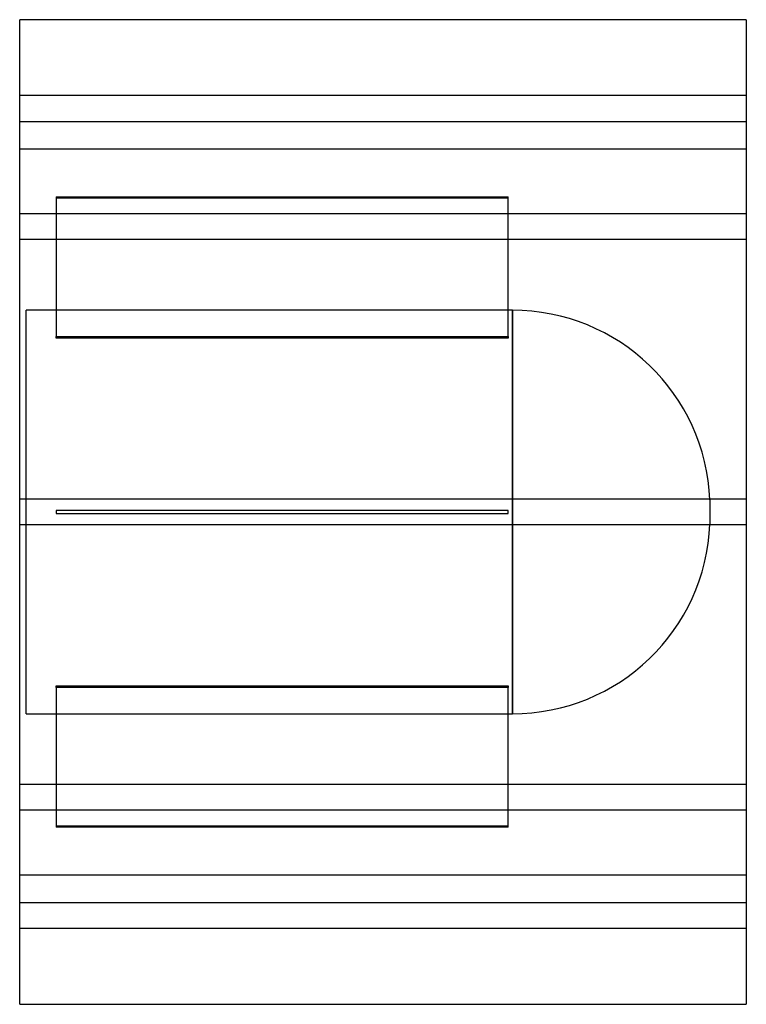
# Model space of a CAD drawing. Header units: millimetres. Extents: x -225 to 225, y -305 to 305.
import ezdxf

# ---------------------------------------------------------------- set-up
doc = ezdxf.new("R2010")
doc.units = ezdxf.units.MM
doc.layers.add('HIDDEN', color=7, linetype='Continuous')
doc.layers.add('THICK', color=7, linetype='Continuous')

msp = doc.modelspace()

# ---------------------------------------------------------------- linework, layer by layer
at = {"layer": 'HIDDEN'}
for p, q in [((225, 258), (-225, 258)), ((-225, 242), (225, 242)), ((-225, 225), (225, 225)), ((-202.5, 195.35), (77.5, 195.35)), ((-202.5, 195.35), (-202.5, 108.75)), ((77.5, 108.75), (77.5, 195.35)), ((77.5, 194.35), (-202.5, 194.35)), ((225, 184.78), (-225, 184.78)), ((225, 184.78), (-225, 184.78)), ((225, 168.78), (-225, 168.78)), ((225, 168.78), (-225, 168.78)), ((80.1, 125), (-221, 125)), ((-221, -125), (-221, 125)), ((80.1, 0), (80.1, 125)), ((80.1, 125), (80.1, -125)), ((-202.5, 108.75), (77.5, 108.75)), ((-202.5, 107.75), (-202.5, 108.75)), ((77.5, 107.75), (-202.5, 107.75)), ((77.5, 108.75), (77.5, 107.75)), ((225, 8), (-225, 8)), ((225, 8), (-225, 8)), ((202.5, 7.45), (202.5, -7.45)), ((-202.5, 1), (-202.5, 1)), ((-202.5, 1), (-202.5, -1)), ((77.5, 1), (-202.5, 1)), ((77.5, 1), (77.5, 1)), ((77.5, -1), (77.5, 1)), ((-202.5, -1), (-202.5, -1)), ((-202.5, -1), (77.5, -1)), ((77.5, -1), (77.5, -1)), ((80.1, -125), (80.1, 0)), ((225, -8), (-225, -8)), ((225, -8), (-225, -8)), ((-202.5, -108.75), (-202.5, -107.75)), ((-202.5, -107.75), (77.5, -107.75)), ((77.5, -108.75), (-202.5, -108.75)), ((-202.5, -108.75), (-202.5, -195.35)), ((77.5, -107.75), (77.5, -108.75)), ((77.5, -195.35), (77.5, -108.75)), ((-221, -125), (80.1, -125)), ((225, -168.78), (-225, -168.78)), ((225, -168.78), (-225, -168.78)), ((225, -184.78), (-225, -184.78)), ((225, -184.78), (-225, -184.78)), ((-202.5, -194.35), (77.5, -194.35)), ((77.5, -195.35), (-202.5, -195.35)), ((225, -225), (-225, -225)), ((-225, -242), (225, -242)), ((225, -258), (-225, -258))]:
    msp.add_line(p, q, dxfattribs=at)
for centre, start, end in [((80.1, 2.5), 2.31527, 89.99998), ((80.1, -2.5), 270.00002, 357.68473)]:
    msp.add_arc(centre, 122.5, start, end, dxfattribs=at)
at = {"layer": 'THICK'}
for p, q in [((225, 305), (-225, 305)), ((-225, -305), (-225, 305)), ((225, 305), (225, -305)), ((-225, -305), (225, -305))]:
    msp.add_line(p, q, dxfattribs=at)

doc.saveas('drawing.dxf')
